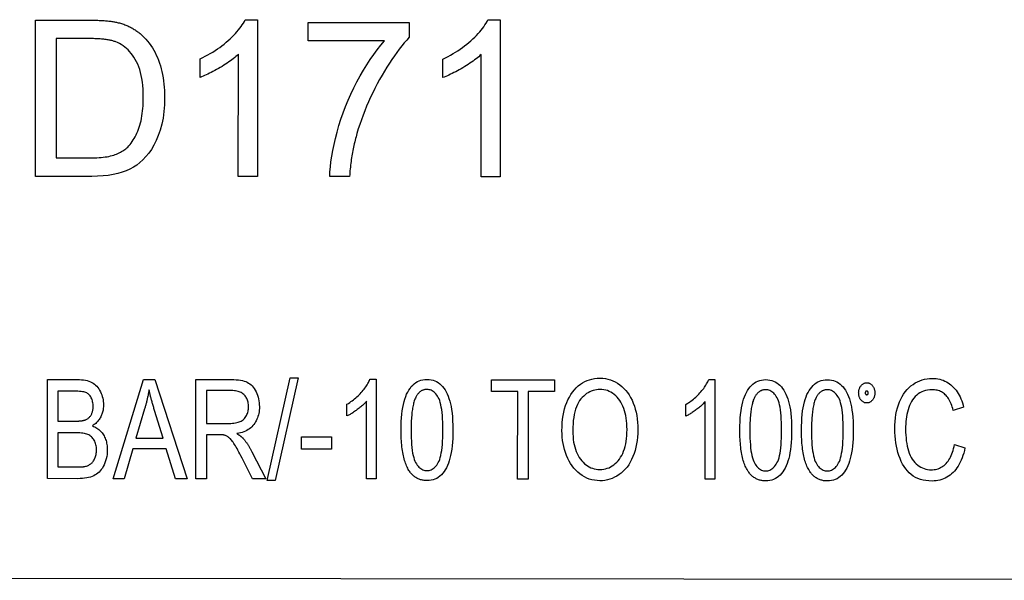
# Model space of a CAD drawing. Header units: millimetres. Extents: x 180 to 491, y 4 to 406.
# Tile 14 of 16: x 306 to 332, y 347 to 362. Entities that reach past the tile are written whole.
import ezdxf

# ---------------------------------------------------------------- set-up
doc = ezdxf.new("R2010")
doc.units = ezdxf.units.MM
doc.layers.add('DETAIL', color=2, linetype='Continuous')

msp = doc.modelspace()

# ---------------------------------------------------------------- linework, layer by layer
at = {"layer": 'DETAIL'}
for p, q in [((306.737, 357.816), (306.741, 361.816)), ((306.741, 361.816), (308.119, 361.815)), ((312.11, 361.827), (312.427, 361.826)), ((312.427, 361.826), (312.423, 357.811)), ((313.719, 361.286), (313.719, 361.758)), ((313.719, 361.758), (316.308, 361.756)), ((316.308, 361.756), (316.307, 361.375)), ((318.323, 361.821), (318.64, 361.821)), ((318.64, 361.821), (318.637, 357.806)), ((307.271, 361.343), (307.268, 358.288)), ((308.112, 361.342), (307.271, 361.343)), ((315.676, 361.284), (313.719, 361.286)), ((310.953, 360.349), (310.953, 360.825)), ((311.932, 357.812), (311.935, 360.94)), ((317.166, 360.344), (317.167, 360.819)), ((318.146, 357.806), (318.148, 360.934)), ((307.268, 358.288), (308.122, 358.287)), ((308.182, 357.815), (306.737, 357.816)), ((312.423, 357.811), (311.932, 357.812)), ((314.78, 357.809), (314.274, 357.81)), ((318.637, 357.806), (318.146, 357.806)), ((312.671, 350.029), (313.262, 352.653)), ((313.463, 352.653), (312.873, 350.029)), ((313.262, 352.653), (313.463, 352.653)), ((307.044, 350.076), (307.046, 352.616)), ((307.046, 352.616), (307.808, 352.615)), ((308.726, 350.075), (309.508, 352.614)), ((309.508, 352.614), (309.799, 352.614)), ((309.799, 352.614), (310.627, 350.073)), ((310.846, 350.073), (310.848, 352.613)), ((310.848, 352.613), (311.748, 352.612)), ((315.303, 352.619), (315.463, 352.619)), ((315.463, 352.619), (315.461, 350.069)), ((318.415, 352.307), (318.416, 352.607)), ((318.416, 352.607), (320.026, 352.605)), ((320.026, 352.605), (320.026, 352.305)), ((323.974, 352.612), (324.135, 352.612)), ((324.135, 352.612), (324.132, 350.062)), ((307.315, 352.316), (307.314, 351.549)), ((307.721, 352.315), (307.315, 352.316)), ((311.117, 352.332), (311.116, 351.492)), ((311.76, 352.331), (311.117, 352.332)), ((319.085, 352.306), (318.415, 352.307)), ((319.083, 350.066), (319.085, 352.306)), ((319.354, 352.306), (319.352, 350.066)), ((320.026, 352.305), (319.354, 352.306)), ((314.715, 351.68), (314.715, 351.982)), ((315.211, 350.069), (315.213, 352.056)), ((323.386, 351.673), (323.387, 351.975)), ((323.883, 350.062), (323.884, 352.048)), ((330.5, 351.902), (330.235, 351.822)), ((309.535, 351.863), (309.311, 351.116)), ((310.005, 351.115), (309.79, 351.82)), ((307.314, 351.549), (307.753, 351.549)), ((311.116, 351.492), (311.693, 351.491)), ((307.314, 351.249), (307.313, 350.376)), ((307.784, 351.249), (307.314, 351.249)), ((311.116, 351.201), (311.115, 350.073)), ((311.428, 351.201), (311.116, 351.201)), ((313.549, 350.833), (313.549, 351.147)), ((313.549, 351.147), (314.316, 351.146)), ((314.316, 351.146), (314.316, 350.833)), ((309.311, 351.116), (310.005, 351.115)), ((330.265, 350.949), (330.534, 350.864)), ((309.234, 350.843), (309.011, 350.074)), ((310.086, 350.842), (309.234, 350.843)), ((310.321, 350.073), (310.086, 350.842)), ((312.283, 350.763), (312.637, 350.071)), ((314.316, 350.833), (313.549, 350.833)), ((307.313, 350.376), (307.82, 350.375)), ((312.298, 350.072), (312.029, 350.6)), ((307.818, 350.075), (307.044, 350.076)), ((309.011, 350.074), (308.726, 350.075)), ((310.627, 350.073), (310.321, 350.073)), ((311.115, 350.073), (310.846, 350.073)), ((312.637, 350.071), (312.298, 350.072)), ((312.873, 350.029), (312.671, 350.029)), ((315.461, 350.069), (315.211, 350.069)), ((319.352, 350.066), (319.083, 350.066)), ((324.132, 350.062), (323.883, 350.062)), ((278.436, 347.548), (368.836, 347.473))]:
    msp.add_line(p, q, dxfattribs=at)
at = {"layer": 'DETAIL', "flags": 128}
for points in [[(308.119, 361.815), (308.157, 361.815), (308.195, 361.814), (308.232, 361.814), (308.268, 361.813), (308.304, 361.812), (308.338, 361.811), (308.372, 361.81), (308.405, 361.808), (308.438, 361.806), (308.469, 361.804), (308.5, 361.802), (308.53, 361.8), (308.56, 361.797), (308.588, 361.795), (308.616, 361.792), (308.643, 361.788), (308.669, 361.785), (308.695, 361.782), (308.72, 361.778), (308.744, 361.774), (308.767, 361.77), (308.789, 361.765), (308.811, 361.761), (308.832, 361.756)], [(308.832, 361.756), (308.861, 361.749), (308.889, 361.742), (308.917, 361.734), (308.944, 361.726), (308.971, 361.717), (308.998, 361.708), (309.024, 361.699), (309.05, 361.689), (309.076, 361.678), (309.101, 361.668), (309.126, 361.656), (309.151, 361.645), (309.175, 361.632), (309.199, 361.62), (309.222, 361.607), (309.245, 361.593), (309.268, 361.579), (309.29, 361.565), (309.312, 361.55), (309.334, 361.535), (309.355, 361.519), (309.376, 361.503), (309.397, 361.486), (309.417, 361.469)], [(310.953, 360.825), (311.021, 360.857), (311.088, 360.891), (311.153, 360.926), (311.216, 360.962), (311.278, 360.999), (311.339, 361.037), (311.398, 361.077), (311.456, 361.117), (311.513, 361.159), (311.568, 361.202), (311.621, 361.247), (311.673, 361.292), (311.723, 361.338), (311.771, 361.383), (311.816, 361.429), (311.859, 361.474), (311.899, 361.519), (311.936, 361.563), (311.971, 361.608), (312.004, 361.652), (312.034, 361.696), (312.062, 361.74), (312.087, 361.783), (312.11, 361.827)], [(317.167, 360.819), (317.235, 360.852), (317.301, 360.886), (317.366, 360.92), (317.43, 360.957), (317.492, 360.994), (317.553, 361.032), (317.612, 361.072), (317.67, 361.112), (317.726, 361.154), (317.781, 361.197), (317.835, 361.241), (317.887, 361.287), (317.937, 361.333), (317.984, 361.378), (318.029, 361.424), (318.072, 361.469), (318.112, 361.514), (318.15, 361.558), (318.185, 361.603), (318.218, 361.647), (318.248, 361.691), (318.275, 361.735), (318.3, 361.778), (318.323, 361.821)], [(309.417, 361.469), (309.469, 361.424), (309.518, 361.376), (309.566, 361.327), (309.611, 361.275), (309.653, 361.222), (309.694, 361.166), (309.732, 361.108), (309.769, 361.048), (309.802, 360.986), (309.834, 360.922), (309.864, 360.856), (309.891, 360.787), (309.916, 360.717), (309.939, 360.645), (309.959, 360.572), (309.978, 360.496), (309.994, 360.42), (310.008, 360.341), (310.02, 360.261), (310.03, 360.179), (310.037, 360.095), (310.043, 360.01), (310.046, 359.923), (310.047, 359.834)], [(308.795, 361.259), (308.777, 361.266), (308.758, 361.272), (308.738, 361.279), (308.717, 361.284), (308.695, 361.29), (308.672, 361.295), (308.649, 361.3), (308.624, 361.305), (308.599, 361.31), (308.573, 361.314), (308.546, 361.318), (308.518, 361.321), (308.489, 361.325), (308.459, 361.328), (308.428, 361.33), (308.397, 361.333), (308.364, 361.335), (308.331, 361.337), (308.297, 361.338), (308.262, 361.34), (308.226, 361.341), (308.189, 361.341), (308.151, 361.342), (308.112, 361.342)], [(309.501, 359.844), (309.5, 359.947), (309.496, 360.045), (309.489, 360.14), (309.479, 360.23), (309.466, 360.317), (309.45, 360.399), (309.432, 360.478), (309.41, 360.552), (309.386, 360.622), (309.359, 360.689), (309.329, 360.751), (309.296, 360.809), (309.261, 360.864), (309.225, 360.915), (309.188, 360.964), (309.149, 361.009), (309.109, 361.051), (309.068, 361.09), (309.026, 361.126), (308.982, 361.159), (308.937, 361.189), (308.891, 361.215), (308.844, 361.239), (308.795, 361.259)], [(314.274, 357.81), (314.279, 357.931), (314.289, 358.058), (314.305, 358.191), (314.325, 358.331), (314.351, 358.476), (314.383, 358.628), (314.419, 358.786), (314.461, 358.95), (314.508, 359.116), (314.559, 359.28), (314.616, 359.444), (314.677, 359.605), (314.743, 359.766), (314.814, 359.924), (314.889, 360.082), (314.97, 360.237), (315.053, 360.389), (315.138, 360.535), (315.224, 360.675), (315.312, 360.809), (315.401, 360.937), (315.491, 361.059), (315.583, 361.174), (315.676, 361.284)], [(316.307, 361.375), (316.244, 361.305), (316.18, 361.232), (316.117, 361.154), (316.054, 361.073), (315.991, 360.989), (315.927, 360.9), (315.864, 360.808), (315.801, 360.713), (315.739, 360.613), (315.676, 360.51), (315.613, 360.404), (315.55, 360.293), (315.489, 360.181), (315.43, 360.068), (315.373, 359.954), (315.319, 359.84), (315.267, 359.726), (315.218, 359.611), (315.17, 359.495), (315.126, 359.379), (315.083, 359.262), (315.043, 359.145), (315.005, 359.028), (314.97, 358.91)], [(311.935, 360.94), (311.905, 360.912), (311.873, 360.884), (311.84, 360.856), (311.805, 360.828), (311.768, 360.8), (311.73, 360.772), (311.691, 360.744), (311.65, 360.716), (311.607, 360.687), (311.563, 360.659), (311.517, 360.631), (311.47, 360.603), (311.422, 360.575), (311.375, 360.549), (311.329, 360.524), (311.284, 360.5), (311.24, 360.477), (311.196, 360.455), (311.154, 360.434), (311.112, 360.415), (311.071, 360.397), (311.031, 360.38), (310.991, 360.364), (310.953, 360.349)], [(318.148, 360.934), (318.118, 360.906), (318.086, 360.879), (318.053, 360.851), (318.018, 360.823), (317.982, 360.795), (317.944, 360.767), (317.904, 360.738), (317.863, 360.71), (317.82, 360.682), (317.776, 360.654), (317.731, 360.626), (317.683, 360.598), (317.636, 360.57), (317.589, 360.544), (317.543, 360.519), (317.498, 360.495), (317.453, 360.472), (317.41, 360.45), (317.367, 360.429), (317.325, 360.41), (317.284, 360.392), (317.244, 360.374), (317.205, 360.359), (317.166, 360.344)], [(310.047, 359.834), (310.042, 359.65), (310.028, 359.474), (310.005, 359.307), (309.972, 359.148), (309.931, 358.999), (309.882, 358.86), (309.829, 358.731), (309.771, 358.613), (309.707, 358.505), (309.638, 358.408), (309.566, 358.32), (309.492, 358.24), (309.415, 358.169), (309.334, 358.106), (309.251, 358.051), (309.16, 358.002), (309.063, 357.959), (308.959, 357.921), (308.847, 357.888), (308.729, 357.862), (308.603, 357.841), (308.47, 357.826), (308.33, 357.817), (308.182, 357.815)], [(309.101, 358.567), (309.132, 358.599), (309.162, 358.633), (309.19, 358.669), (309.218, 358.707), (309.244, 358.747), (309.269, 358.788), (309.293, 358.831), (309.316, 358.876), (309.337, 358.922), (309.358, 358.971), (309.377, 359.021), (309.395, 359.073), (309.412, 359.127), (309.428, 359.182), (309.442, 359.24), (309.454, 359.299), (309.465, 359.361), (309.475, 359.424), (309.483, 359.489), (309.489, 359.556), (309.494, 359.625), (309.498, 359.696), (309.5, 359.769), (309.501, 359.844)], [(314.97, 358.91), (314.958, 358.868), (314.946, 358.825), (314.934, 358.782), (314.923, 358.739), (314.912, 358.696), (314.902, 358.652), (314.892, 358.608), (314.882, 358.564), (314.873, 358.519), (314.864, 358.474), (314.856, 358.429), (314.848, 358.383), (314.84, 358.337), (314.833, 358.291), (314.826, 358.244), (314.819, 358.197), (314.813, 358.15), (314.807, 358.102), (314.802, 358.054), (314.796, 358.006), (314.792, 357.957), (314.788, 357.908), (314.784, 357.859), (314.78, 357.809)], [(308.122, 358.287), (308.187, 358.288), (308.249, 358.289), (308.309, 358.292), (308.367, 358.295), (308.423, 358.3), (308.476, 358.305), (308.526, 358.312), (308.575, 358.319), (308.62, 358.328), (308.664, 358.338), (308.705, 358.348), (308.744, 358.36), (308.781, 358.372), (308.817, 358.386), (308.851, 358.4), (308.884, 358.415), (308.916, 358.431), (308.946, 358.448), (308.975, 358.466), (309.003, 358.484), (309.029, 358.504), (309.054, 358.524), (309.078, 358.545), (309.101, 358.567)], [(320.219, 351.302), (320.221, 351.406), (320.227, 351.506), (320.236, 351.602), (320.249, 351.694), (320.266, 351.782), (320.287, 351.866), (320.312, 351.947), (320.34, 352.024), (320.372, 352.097), (320.408, 352.166), (320.447, 352.231), (320.491, 352.292), (320.537, 352.349), (320.586, 352.401), (320.636, 352.448), (320.689, 352.491), (320.744, 352.528), (320.802, 352.56), (320.861, 352.587), (320.923, 352.609), (320.987, 352.627), (321.053, 352.639), (321.121, 352.646), (321.192, 352.649)], [(321.192, 352.649), (321.261, 352.646), (321.329, 352.638), (321.395, 352.625), (321.459, 352.607), (321.522, 352.583), (321.582, 352.554), (321.642, 352.52), (321.699, 352.48), (321.754, 352.436), (321.805, 352.387), (321.853, 352.335), (321.898, 352.279), (321.94, 352.218), (321.977, 352.153), (322.012, 352.084), (322.043, 352.011), (322.071, 351.935), (322.095, 351.856), (322.115, 351.775), (322.131, 351.691), (322.144, 351.604), (322.153, 351.515), (322.159, 351.424), (322.161, 351.33)], [(328.738, 351.347), (328.74, 351.445), (328.746, 351.54), (328.755, 351.631), (328.769, 351.719), (328.786, 351.804), (328.807, 351.886), (328.831, 351.965), (328.86, 352.04), (328.892, 352.112), (328.927, 352.18), (328.965, 352.242), (329.007, 352.301), (329.052, 352.355), (329.1, 352.404), (329.151, 352.449), (329.206, 352.489), (329.263, 352.525), (329.321, 352.556), (329.38, 352.582), (329.441, 352.604), (329.503, 352.62), (329.567, 352.632), (329.631, 352.639), (329.698, 352.642)], [(329.698, 352.642), (329.748, 352.64), (329.797, 352.636), (329.844, 352.63), (329.891, 352.62), (329.936, 352.608), (329.979, 352.593), (330.021, 352.575), (330.062, 352.555), (330.101, 352.532), (330.139, 352.506), (330.176, 352.478), (330.211, 352.447), (330.245, 352.413), (330.277, 352.378), (330.307, 352.34), (330.336, 352.3), (330.363, 352.258), (330.388, 352.213), (330.411, 352.167), (330.432, 352.118), (330.452, 352.067), (330.47, 352.014), (330.486, 351.959), (330.5, 351.902)], [(307.808, 352.615), (307.865, 352.614), (307.919, 352.61), (307.97, 352.604), (308.018, 352.596), (308.063, 352.585), (308.106, 352.572), (308.145, 352.556), (308.182, 352.538), (308.216, 352.517), (308.249, 352.494), (308.279, 352.468), (308.308, 352.44), (308.334, 352.409), (308.359, 352.375), (308.382, 352.339), (308.403, 352.3), (308.421, 352.26), (308.437, 352.219), (308.451, 352.178), (308.462, 352.136), (308.471, 352.094), (308.477, 352.051), (308.48, 352.008), (308.482, 351.964)], [(311.748, 352.612), (311.814, 352.611), (311.876, 352.608), (311.934, 352.602), (311.988, 352.595), (312.038, 352.585), (312.084, 352.573), (312.125, 352.559), (312.162, 352.543), (312.197, 352.524), (312.229, 352.502), (312.26, 352.477), (312.289, 352.448), (312.317, 352.416), (312.342, 352.381), (312.366, 352.343), (312.388, 352.301), (312.407, 352.257), (312.424, 352.212), (312.439, 352.166), (312.451, 352.119), (312.46, 352.07), (312.466, 352.021), (312.47, 351.97), (312.472, 351.918)], [(314.715, 351.982), (314.75, 352.003), (314.784, 352.025), (314.817, 352.047), (314.849, 352.07), (314.881, 352.093), (314.911, 352.118), (314.941, 352.143), (314.971, 352.169), (314.999, 352.195), (315.027, 352.222), (315.054, 352.251), (315.081, 352.279), (315.106, 352.308), (315.13, 352.337), (315.153, 352.366), (315.175, 352.395), (315.195, 352.423), (315.214, 352.452), (315.232, 352.48), (315.249, 352.508), (315.264, 352.536), (315.278, 352.564), (315.291, 352.591), (315.303, 352.619)], [(316.101, 351.321), (316.102, 351.431), (316.106, 351.536), (316.112, 351.635), (316.12, 351.728), (316.131, 351.816), (316.143, 351.899), (316.159, 351.976), (316.176, 352.047), (316.196, 352.114), (316.218, 352.177), (316.242, 352.235), (316.269, 352.29), (316.298, 352.341), (316.329, 352.388), (316.362, 352.431), (316.397, 352.47), (316.435, 352.505), (316.475, 352.535), (316.517, 352.56), (316.562, 352.581), (316.609, 352.597), (316.659, 352.609), (316.71, 352.615), (316.764, 352.618)], [(316.764, 352.618), (316.817, 352.615), (316.868, 352.608), (316.917, 352.597), (316.964, 352.581), (317.008, 352.56), (317.051, 352.535), (317.091, 352.506), (317.128, 352.472), (317.164, 352.435), (317.196, 352.393), (317.227, 352.347), (317.255, 352.298), (317.281, 352.244), (317.304, 352.187), (317.326, 352.126), (317.346, 352.061), (317.364, 351.993), (317.38, 351.92), (317.394, 351.842), (317.405, 351.755), (317.414, 351.659), (317.42, 351.555), (317.424, 351.442), (317.425, 351.32)], [(323.387, 351.975), (323.421, 351.996), (323.455, 352.017), (323.488, 352.039), (323.52, 352.062), (323.552, 352.086), (323.583, 352.11), (323.613, 352.135), (323.642, 352.161), (323.671, 352.188), (323.698, 352.215), (323.726, 352.243), (323.752, 352.272), (323.777, 352.301), (323.801, 352.33), (323.824, 352.359), (323.846, 352.388), (323.866, 352.416), (323.885, 352.445), (323.903, 352.473), (323.92, 352.501), (323.935, 352.529), (323.949, 352.557), (323.962, 352.584), (323.974, 352.612)], [(324.772, 351.314), (324.774, 351.424), (324.777, 351.528), (324.783, 351.627), (324.791, 351.721), (324.802, 351.809), (324.815, 351.891), (324.83, 351.968), (324.847, 352.04), (324.867, 352.107), (324.889, 352.169), (324.914, 352.228), (324.94, 352.283), (324.969, 352.334), (325, 352.381), (325.033, 352.424), (325.069, 352.463), (325.106, 352.497), (325.146, 352.527), (325.189, 352.553), (325.233, 352.574), (325.28, 352.59), (325.33, 352.601), (325.381, 352.608), (325.435, 352.611)], [(325.435, 352.611), (325.489, 352.608), (325.54, 352.601), (325.588, 352.59), (325.635, 352.574), (325.68, 352.553), (325.722, 352.528), (325.762, 352.499), (325.8, 352.465), (325.835, 352.427), (325.868, 352.386), (325.898, 352.34), (325.926, 352.291), (325.952, 352.237), (325.976, 352.18), (325.997, 352.119), (326.017, 352.054), (326.035, 351.985), (326.052, 351.913), (326.065, 351.835), (326.077, 351.747), (326.085, 351.652), (326.092, 351.547), (326.095, 351.434), (326.097, 351.313)], [(326.35, 351.313), (326.351, 351.423), (326.355, 351.527), (326.361, 351.626), (326.369, 351.72), (326.38, 351.808), (326.393, 351.89), (326.408, 351.967), (326.425, 352.039), (326.445, 352.105), (326.467, 352.168), (326.491, 352.227), (326.518, 352.282), (326.547, 352.333), (326.578, 352.379), (326.611, 352.422), (326.646, 352.461), (326.684, 352.496), (326.724, 352.526), (326.767, 352.552), (326.811, 352.572), (326.858, 352.589), (326.908, 352.6), (326.959, 352.607), (327.013, 352.609)], [(327.013, 352.609), (327.066, 352.607), (327.117, 352.6), (327.166, 352.589), (327.213, 352.572), (327.257, 352.552), (327.3, 352.527), (327.34, 352.497), (327.377, 352.464), (327.413, 352.426), (327.445, 352.385), (327.476, 352.339), (327.504, 352.289), (327.53, 352.236), (327.553, 352.179), (327.575, 352.117), (327.595, 352.053), (327.613, 351.984), (327.629, 351.912), (327.643, 351.833), (327.654, 351.746), (327.663, 351.65), (327.669, 351.546), (327.673, 351.433), (327.674, 351.312)], [(327.813, 352.27), (327.814, 352.288), (327.815, 352.305), (327.817, 352.322), (327.82, 352.339), (327.824, 352.355), (327.829, 352.37), (327.834, 352.385), (327.84, 352.4), (327.848, 352.414), (327.856, 352.428), (327.865, 352.441), (327.875, 352.454), (327.885, 352.466), (327.896, 352.477), (327.907, 352.487), (327.918, 352.496), (327.93, 352.504), (327.942, 352.511), (327.954, 352.517), (327.967, 352.522), (327.98, 352.525), (327.994, 352.528), (328.008, 352.53), (328.022, 352.53)], [(328.022, 352.53), (328.036, 352.53), (328.05, 352.528), (328.063, 352.525), (328.076, 352.522), (328.089, 352.517), (328.101, 352.511), (328.113, 352.504), (328.125, 352.496), (328.136, 352.487), (328.147, 352.477), (328.157, 352.466), (328.168, 352.454), (328.177, 352.441), (328.186, 352.428), (328.194, 352.414), (328.201, 352.4), (328.207, 352.385), (328.213, 352.37), (328.217, 352.354), (328.221, 352.338), (328.224, 352.322), (328.226, 352.305), (328.227, 352.288), (328.227, 352.27)], [(308.216, 351.926), (308.216, 351.957), (308.213, 351.987), (308.21, 352.016), (308.204, 352.044), (308.198, 352.071), (308.189, 352.098), (308.179, 352.123), (308.168, 352.148), (308.155, 352.171), (308.141, 352.192), (308.126, 352.211), (308.109, 352.228), (308.091, 352.244), (308.072, 352.258), (308.052, 352.269), (308.03, 352.279), (308.005, 352.288), (307.977, 352.295), (307.944, 352.301), (307.908, 352.306), (307.867, 352.31), (307.822, 352.313), (307.774, 352.315), (307.721, 352.315)], [(309.647, 352.347), (309.644, 352.326), (309.64, 352.306), (309.637, 352.286), (309.633, 352.266), (309.629, 352.245), (309.625, 352.225), (309.621, 352.205), (309.617, 352.185), (309.612, 352.164), (309.608, 352.144), (309.603, 352.124), (309.599, 352.104), (309.594, 352.084), (309.589, 352.064), (309.584, 352.043), (309.579, 352.023), (309.574, 352.003), (309.569, 351.983), (309.563, 351.963), (309.558, 351.943), (309.552, 351.923), (309.546, 351.903), (309.541, 351.883), (309.535, 351.863)], [(309.79, 351.82), (309.782, 351.847), (309.774, 351.873), (309.767, 351.899), (309.759, 351.924), (309.752, 351.949), (309.745, 351.973), (309.738, 351.998), (309.731, 352.021), (309.725, 352.045), (309.718, 352.068), (309.712, 352.09), (309.706, 352.112), (309.7, 352.134), (309.695, 352.156), (309.689, 352.176), (309.684, 352.197), (309.679, 352.217), (309.674, 352.237), (309.669, 352.256), (309.664, 352.275), (309.66, 352.294), (309.655, 352.312), (309.651, 352.329), (309.647, 352.347)], [(312.195, 351.919), (312.194, 351.948), (312.192, 351.977), (312.188, 352.005), (312.183, 352.032), (312.177, 352.058), (312.169, 352.083), (312.159, 352.107), (312.148, 352.13), (312.136, 352.153), (312.122, 352.174), (312.107, 352.195), (312.09, 352.215), (312.072, 352.234), (312.052, 352.251), (312.031, 352.266), (312.007, 352.28), (311.982, 352.292), (311.956, 352.302), (311.927, 352.311), (311.897, 352.318), (311.865, 352.324), (311.832, 352.328), (311.796, 352.331), (311.76, 352.331)], [(316.485, 352.178), (316.475, 352.158), (316.465, 352.137), (316.455, 352.114), (316.446, 352.09), (316.437, 352.065), (316.429, 352.038), (316.421, 352.01), (316.414, 351.98), (316.407, 351.949), (316.401, 351.917), (316.395, 351.883), (316.389, 351.848), (316.384, 351.812), (316.379, 351.774), (316.375, 351.735), (316.371, 351.694), (316.368, 351.652), (316.365, 351.609), (316.362, 351.564), (316.36, 351.518), (316.359, 351.471), (316.358, 351.422), (316.357, 351.372), (316.357, 351.321)], [(316.762, 352.36), (316.748, 352.36), (316.734, 352.359), (316.72, 352.357), (316.707, 352.355), (316.693, 352.352), (316.68, 352.349), (316.667, 352.345), (316.655, 352.34), (316.642, 352.335), (316.63, 352.329), (316.618, 352.322), (316.607, 352.315), (316.595, 352.307), (316.584, 352.298), (316.573, 352.289), (316.562, 352.279), (316.552, 352.269), (316.542, 352.258), (316.532, 352.246), (316.522, 352.234), (316.512, 352.221), (316.503, 352.208), (316.494, 352.193), (316.485, 352.178)], [(317.17, 351.32), (317.169, 351.422), (317.167, 351.518), (317.163, 351.608), (317.157, 351.692), (317.15, 351.77), (317.141, 351.842), (317.13, 351.909), (317.118, 351.969), (317.104, 352.024), (317.089, 352.073), (317.072, 352.116), (317.053, 352.154), (317.033, 352.187), (317.013, 352.217), (316.991, 352.244), (316.969, 352.268), (316.946, 352.29), (316.922, 352.309), (316.897, 352.324), (316.872, 352.337), (316.846, 352.347), (316.819, 352.354), (316.791, 352.359), (316.762, 352.36)], [(321.194, 352.36), (321.147, 352.359), (321.101, 352.354), (321.056, 352.345), (321.013, 352.333), (320.97, 352.318), (320.929, 352.299), (320.888, 352.277), (320.849, 352.252), (320.811, 352.223), (320.774, 352.191), (320.738, 352.155), (320.703, 352.116), (320.67, 352.073), (320.64, 352.025), (320.612, 351.973), (320.588, 351.916), (320.566, 351.855), (320.548, 351.789), (320.532, 351.719), (320.519, 351.644), (320.509, 351.564), (320.502, 351.48), (320.497, 351.391), (320.496, 351.298)], [(321.884, 351.334), (321.883, 351.41), (321.879, 351.484), (321.872, 351.555), (321.863, 351.624), (321.851, 351.69), (321.837, 351.754), (321.82, 351.816), (321.8, 351.875), (321.778, 351.931), (321.753, 351.984), (321.726, 352.034), (321.697, 352.08), (321.665, 352.123), (321.631, 352.163), (321.594, 352.2), (321.555, 352.233), (321.515, 352.263), (321.473, 352.289), (321.429, 352.311), (321.385, 352.329), (321.339, 352.342), (321.292, 352.352), (321.243, 352.358), (321.194, 352.36)], [(325.156, 352.171), (325.146, 352.151), (325.136, 352.13), (325.126, 352.107), (325.117, 352.083), (325.109, 352.057), (325.1, 352.031), (325.093, 352.002), (325.085, 351.973), (325.078, 351.942), (325.072, 351.91), (325.066, 351.876), (325.06, 351.841), (325.055, 351.804), (325.05, 351.767), (325.046, 351.727), (325.042, 351.687), (325.039, 351.645), (325.036, 351.602), (325.034, 351.557), (325.032, 351.511), (325.03, 351.464), (325.029, 351.415), (325.028, 351.365), (325.028, 351.314)], [(325.433, 352.353), (325.419, 352.353), (325.405, 352.352), (325.391, 352.35), (325.378, 352.348), (325.364, 352.345), (325.351, 352.342), (325.339, 352.338), (325.326, 352.333), (325.314, 352.328), (325.301, 352.322), (325.29, 352.315), (325.278, 352.308), (325.267, 352.3), (325.255, 352.291), (325.244, 352.282), (325.234, 352.272), (325.223, 352.262), (325.213, 352.251), (325.203, 352.239), (325.193, 352.227), (325.184, 352.214), (325.174, 352.2), (325.165, 352.186), (325.156, 352.171)], [(325.841, 351.313), (325.84, 351.415), (325.838, 351.51), (325.834, 351.6), (325.828, 351.684), (325.821, 351.763), (325.812, 351.835), (325.802, 351.902), (325.789, 351.962), (325.776, 352.017), (325.76, 352.066), (325.743, 352.109), (325.725, 352.147), (325.705, 352.18), (325.684, 352.21), (325.662, 352.237), (325.64, 352.261), (325.617, 352.283), (325.593, 352.301), (325.569, 352.317), (325.543, 352.33), (325.517, 352.34), (325.49, 352.347), (325.462, 352.352), (325.433, 352.353)], [(326.734, 352.17), (326.724, 352.15), (326.714, 352.129), (326.704, 352.106), (326.695, 352.082), (326.686, 352.056), (326.678, 352.029), (326.67, 352.001), (326.663, 351.971), (326.656, 351.941), (326.65, 351.908), (326.644, 351.875), (326.638, 351.839), (326.633, 351.803), (326.628, 351.765), (326.624, 351.726), (326.62, 351.686), (326.617, 351.644), (326.614, 351.601), (326.611, 351.556), (326.609, 351.51), (326.608, 351.463), (326.607, 351.414), (326.606, 351.364), (326.606, 351.312)], [(327.011, 352.352), (326.997, 352.351), (326.983, 352.35), (326.969, 352.349), (326.956, 352.347), (326.942, 352.344), (326.929, 352.34), (326.916, 352.336), (326.904, 352.332), (326.891, 352.326), (326.879, 352.32), (326.867, 352.314), (326.856, 352.306), (326.844, 352.298), (326.833, 352.29), (326.822, 352.281), (326.811, 352.271), (326.801, 352.261), (326.791, 352.25), (326.781, 352.238), (326.771, 352.226), (326.761, 352.213), (326.752, 352.199), (326.743, 352.185), (326.734, 352.17)], [(327.419, 351.312), (327.418, 351.413), (327.416, 351.509), (327.412, 351.599), (327.406, 351.683), (327.399, 351.761), (327.39, 351.834), (327.379, 351.9), (327.367, 351.961), (327.353, 352.016), (327.338, 352.065), (327.321, 352.108), (327.302, 352.145), (327.282, 352.178), (327.262, 352.208), (327.24, 352.236), (327.218, 352.26), (327.195, 352.281), (327.171, 352.3), (327.146, 352.316), (327.121, 352.329), (327.095, 352.339), (327.068, 352.346), (327.04, 352.35), (327.011, 352.352)], [(328.021, 352.013), (328.007, 352.013), (327.993, 352.015), (327.98, 352.018), (327.967, 352.021), (327.954, 352.026), (327.942, 352.032), (327.93, 352.039), (327.918, 352.047), (327.906, 352.056), (327.895, 352.066), (327.885, 352.077), (327.874, 352.089), (327.864, 352.102), (327.856, 352.115), (327.847, 352.129), (327.84, 352.143), (327.834, 352.157), (327.828, 352.172), (327.824, 352.188), (327.82, 352.203), (327.817, 352.219), (327.815, 352.236), (327.814, 352.253), (327.813, 352.27)], [(328.022, 352.317), (328.018, 352.317), (328.015, 352.316), (328.012, 352.316), (328.01, 352.315), (328.007, 352.315), (328.004, 352.314), (328.002, 352.313), (328, 352.312), (327.998, 352.31), (327.996, 352.309), (327.994, 352.307), (327.992, 352.305), (327.991, 352.303), (327.989, 352.301), (327.988, 352.299), (327.987, 352.296), (327.986, 352.293), (327.985, 352.291), (327.984, 352.288), (327.983, 352.284), (327.983, 352.281), (327.983, 352.278), (327.982, 352.274), (327.982, 352.27)], [(327.982, 352.27), (327.982, 352.267), (327.983, 352.263), (327.983, 352.26), (327.983, 352.257), (327.984, 352.254), (327.985, 352.251), (327.986, 352.248), (327.987, 352.246), (327.988, 352.243), (327.989, 352.241), (327.99, 352.239), (327.992, 352.237), (327.994, 352.235), (327.996, 352.234), (327.998, 352.232), (328, 352.231), (328.002, 352.23), (328.004, 352.229), (328.007, 352.228), (328.009, 352.227), (328.012, 352.227), (328.015, 352.226), (328.018, 352.226), (328.021, 352.226)], [(328.021, 352.226), (328.024, 352.226), (328.027, 352.226), (328.03, 352.227), (328.033, 352.227), (328.035, 352.228), (328.038, 352.229), (328.04, 352.23), (328.042, 352.231), (328.044, 352.232), (328.046, 352.234), (328.047, 352.235), (328.049, 352.237), (328.051, 352.239), (328.052, 352.241), (328.053, 352.243), (328.054, 352.246), (328.055, 352.248), (328.056, 352.251), (328.057, 352.254), (328.057, 352.257), (328.058, 352.26), (328.058, 352.263), (328.058, 352.267), (328.058, 352.27)], [(328.227, 352.27), (328.227, 352.253), (328.226, 352.236), (328.224, 352.219), (328.221, 352.203), (328.217, 352.187), (328.212, 352.172), (328.207, 352.157), (328.201, 352.143), (328.194, 352.128), (328.186, 352.115), (328.177, 352.101), (328.167, 352.089), (328.157, 352.076), (328.146, 352.065), (328.136, 352.055), (328.124, 352.046), (328.113, 352.039), (328.101, 352.032), (328.088, 352.026), (328.076, 352.021), (328.063, 352.017), (328.049, 352.015), (328.035, 352.013), (328.021, 352.013)], [(328.058, 352.27), (328.058, 352.274), (328.058, 352.278), (328.058, 352.281), (328.057, 352.284), (328.057, 352.288), (328.056, 352.291), (328.055, 352.293), (328.054, 352.296), (328.053, 352.299), (328.052, 352.301), (328.051, 352.303), (328.049, 352.305), (328.048, 352.307), (328.046, 352.309), (328.044, 352.31), (328.042, 352.312), (328.04, 352.313), (328.038, 352.314), (328.035, 352.315), (328.033, 352.315), (328.03, 352.316), (328.027, 352.316), (328.025, 352.317), (328.022, 352.317)], [(329.692, 352.353), (329.634, 352.351), (329.579, 352.345), (329.527, 352.334), (329.477, 352.318), (329.429, 352.299), (329.384, 352.275), (329.341, 352.246), (329.3, 352.213), (329.263, 352.177), (329.228, 352.137), (329.196, 352.095), (329.167, 352.049), (329.14, 352.001), (329.117, 351.949), (329.097, 351.895), (329.079, 351.837), (329.064, 351.778), (329.051, 351.718), (329.04, 351.658), (329.031, 351.597), (329.024, 351.536), (329.019, 351.474), (329.016, 351.412), (329.015, 351.349)], [(330.235, 351.822), (330.223, 351.868), (330.21, 351.911), (330.196, 351.952), (330.181, 351.99), (330.165, 352.027), (330.148, 352.062), (330.131, 352.094), (330.112, 352.125), (330.093, 352.153), (330.073, 352.18), (330.052, 352.204), (330.03, 352.226), (330.008, 352.247), (329.984, 352.265), (329.959, 352.282), (329.933, 352.297), (329.907, 352.31), (329.879, 352.322), (329.85, 352.331), (329.82, 352.339), (329.79, 352.345), (329.758, 352.35), (329.725, 352.352), (329.692, 352.353)], [(308.009, 351.578), (308.026, 351.584), (308.042, 351.592), (308.057, 351.6), (308.072, 351.609), (308.086, 351.618), (308.099, 351.629), (308.112, 351.639), (308.123, 351.651), (308.135, 351.663), (308.145, 351.676), (308.155, 351.69), (308.164, 351.704), (308.172, 351.719), (308.18, 351.735), (308.187, 351.751), (308.193, 351.768), (308.198, 351.786), (308.203, 351.804), (308.207, 351.822), (308.21, 351.842), (308.213, 351.862), (308.215, 351.883), (308.216, 351.904), (308.216, 351.926)], [(308.482, 351.964), (308.481, 351.937), (308.48, 351.911), (308.477, 351.884), (308.474, 351.858), (308.469, 351.832), (308.464, 351.807), (308.457, 351.781), (308.45, 351.756), (308.442, 351.731), (308.432, 351.707), (308.422, 351.683), (308.411, 351.659), (308.398, 351.635), (308.385, 351.612), (308.371, 351.59), (308.355, 351.569), (308.339, 351.549), (308.322, 351.529), (308.303, 351.51), (308.284, 351.492), (308.264, 351.474), (308.242, 351.458), (308.22, 351.442), (308.197, 351.426)], [(311.693, 351.491), (311.738, 351.492), (311.781, 351.494), (311.821, 351.498), (311.858, 351.503), (311.893, 351.51), (311.926, 351.518), (311.955, 351.527), (311.982, 351.538), (312.008, 351.551), (312.031, 351.566), (312.053, 351.582), (312.074, 351.6), (312.093, 351.62), (312.11, 351.642), (312.126, 351.666), (312.14, 351.691), (312.153, 351.718), (312.164, 351.745), (312.173, 351.773), (312.181, 351.801), (312.187, 351.83), (312.191, 351.859), (312.194, 351.888), (312.195, 351.919)], [(312.472, 351.918), (312.471, 351.874), (312.468, 351.831), (312.463, 351.788), (312.456, 351.747), (312.447, 351.708), (312.436, 351.669), (312.424, 351.632), (312.409, 351.595), (312.392, 351.56), (312.374, 351.527), (312.353, 351.494), (312.331, 351.463), (312.306, 351.433), (312.28, 351.405), (312.251, 351.379), (312.22, 351.354), (312.187, 351.332), (312.152, 351.312), (312.115, 351.293), (312.076, 351.276), (312.035, 351.261), (311.991, 351.248), (311.946, 351.237), (311.898, 351.228)], [(315.213, 352.056), (315.198, 352.038), (315.182, 352.02), (315.165, 352.002), (315.147, 351.985), (315.129, 351.967), (315.11, 351.949), (315.09, 351.931), (315.069, 351.913), (315.047, 351.895), (315.025, 351.878), (315.002, 351.86), (314.978, 351.842), (314.954, 351.824), (314.93, 351.808), (314.906, 351.792), (314.884, 351.776), (314.861, 351.762), (314.839, 351.748), (314.817, 351.735), (314.796, 351.722), (314.775, 351.711), (314.755, 351.7), (314.735, 351.69), (314.715, 351.68)], [(323.884, 352.048), (323.869, 352.031), (323.853, 352.013), (323.836, 351.995), (323.819, 351.977), (323.8, 351.96), (323.781, 351.942), (323.761, 351.924), (323.74, 351.906), (323.718, 351.888), (323.696, 351.87), (323.673, 351.853), (323.649, 351.835), (323.625, 351.817), (323.601, 351.8), (323.578, 351.784), (323.555, 351.769), (323.532, 351.754), (323.51, 351.741), (323.489, 351.728), (323.467, 351.715), (323.446, 351.704), (323.426, 351.693), (323.406, 351.683), (323.386, 351.673)], [(307.753, 351.549), (307.768, 351.549), (307.782, 351.549), (307.796, 351.549), (307.81, 351.549), (307.823, 351.55), (307.836, 351.55), (307.849, 351.551), (307.861, 351.552), (307.873, 351.553), (307.884, 351.554), (307.895, 351.555), (307.906, 351.556), (307.917, 351.557), (307.927, 351.558), (307.937, 351.56), (307.946, 351.561), (307.955, 351.563), (307.964, 351.565), (307.972, 351.567), (307.98, 351.569), (307.988, 351.571), (307.995, 351.573), (308.002, 351.575), (308.009, 351.578)], [(308.197, 351.426), (308.227, 351.414), (308.256, 351.401), (308.283, 351.387), (308.31, 351.371), (308.335, 351.353), (308.359, 351.335), (308.382, 351.315), (308.404, 351.294), (308.425, 351.271), (308.444, 351.247), (308.463, 351.222), (308.48, 351.196), (308.496, 351.168), (308.51, 351.14), (308.524, 351.111), (308.535, 351.081), (308.546, 351.05), (308.555, 351.018), (308.562, 350.986), (308.568, 350.952), (308.573, 350.918), (308.577, 350.883), (308.579, 350.847), (308.579, 350.81)], [(308.303, 350.813), (308.302, 350.847), (308.299, 350.881), (308.294, 350.913), (308.288, 350.945), (308.28, 350.975), (308.269, 351.004), (308.258, 351.032), (308.244, 351.059), (308.228, 351.084), (308.211, 351.107), (308.193, 351.128), (308.174, 351.148), (308.153, 351.165), (308.13, 351.181), (308.106, 351.194), (308.081, 351.206), (308.054, 351.216), (308.024, 351.224), (307.991, 351.232), (307.955, 351.238), (307.917, 351.243), (307.875, 351.246), (307.831, 351.248), (307.784, 351.249)], [(311.577, 351.189), (311.573, 351.19), (311.569, 351.191), (311.565, 351.192), (311.56, 351.193), (311.555, 351.194), (311.551, 351.194), (311.546, 351.195), (311.54, 351.196), (311.535, 351.196), (311.529, 351.197), (311.523, 351.198), (311.517, 351.198), (311.511, 351.199), (311.504, 351.199), (311.498, 351.199), (311.491, 351.2), (311.483, 351.2), (311.476, 351.2), (311.468, 351.201), (311.461, 351.201), (311.453, 351.201), (311.445, 351.201), (311.436, 351.201), (311.428, 351.201)], [(312.029, 350.6), (312.001, 350.656), (311.974, 350.708), (311.948, 350.757), (311.923, 350.802), (311.9, 350.844), (311.877, 350.883), (311.857, 350.918), (311.837, 350.95), (311.818, 350.979), (311.8, 351.006), (311.782, 351.031), (311.765, 351.053), (311.748, 351.073), (311.731, 351.091), (311.716, 351.107), (311.7, 351.121), (311.685, 351.132), (311.67, 351.143), (311.655, 351.153), (311.639, 351.162), (311.624, 351.171), (311.608, 351.178), (311.593, 351.184), (311.577, 351.189)], [(311.898, 351.228), (311.907, 351.222), (311.916, 351.217), (311.924, 351.212), (311.933, 351.207), (311.941, 351.201), (311.949, 351.196), (311.957, 351.191), (311.964, 351.185), (311.972, 351.18), (311.979, 351.175), (311.986, 351.17), (311.993, 351.164), (311.999, 351.159), (312.006, 351.154), (312.012, 351.149), (312.018, 351.143), (312.024, 351.138), (312.03, 351.133), (312.036, 351.128), (312.041, 351.123), (312.046, 351.117), (312.051, 351.112), (312.056, 351.107), (312.061, 351.102)], [(316.302, 350.287), (316.285, 350.314), (316.269, 350.343), (316.254, 350.373), (316.24, 350.405), (316.227, 350.437), (316.214, 350.472), (316.201, 350.507), (316.19, 350.544), (316.179, 350.582), (316.169, 350.622), (316.16, 350.663), (316.151, 350.705), (316.143, 350.749), (316.136, 350.794), (316.129, 350.841), (316.123, 350.889), (316.118, 350.938), (316.113, 350.989), (316.11, 351.041), (316.106, 351.094), (316.104, 351.149), (316.102, 351.205), (316.101, 351.262), (316.101, 351.321)], [(316.357, 351.321), (316.357, 351.219), (316.36, 351.124), (316.364, 351.034), (316.369, 350.95), (316.377, 350.871), (316.385, 350.799), (316.396, 350.732), (316.408, 350.672), (316.422, 350.617), (316.437, 350.568), (316.454, 350.525), (316.473, 350.487), (316.493, 350.454), (316.514, 350.424), (316.535, 350.397), (316.557, 350.373), (316.58, 350.351), (316.604, 350.333), (316.628, 350.317), (316.654, 350.304), (316.68, 350.294), (316.706, 350.287), (316.734, 350.282), (316.762, 350.281)], [(316.762, 350.281), (316.791, 350.282), (316.818, 350.287), (316.845, 350.294), (316.871, 350.304), (316.896, 350.317), (316.921, 350.333), (316.945, 350.351), (316.968, 350.373), (316.99, 350.397), (317.011, 350.425), (317.032, 350.455), (317.052, 350.488), (317.071, 350.525), (317.088, 350.569), (317.103, 350.618), (317.117, 350.672), (317.129, 350.733), (317.14, 350.799), (317.149, 350.872), (317.156, 350.95), (317.162, 351.034), (317.166, 351.123), (317.169, 351.219), (317.17, 351.32)], [(317.425, 351.32), (317.424, 351.211), (317.421, 351.107), (317.415, 351.009), (317.407, 350.916), (317.396, 350.828), (317.383, 350.746), (317.368, 350.669), (317.351, 350.598), (317.332, 350.531), (317.31, 350.468), (317.286, 350.41), (317.259, 350.355), (317.231, 350.304), (317.2, 350.257), (317.166, 350.213), (317.131, 350.174), (317.093, 350.139), (317.053, 350.109), (317.011, 350.083), (316.966, 350.063), (316.918, 350.046), (316.869, 350.035), (316.817, 350.028), (316.762, 350.025)], [(321.19, 350.022), (321.119, 350.025), (321.049, 350.033), (320.982, 350.046), (320.917, 350.065), (320.854, 350.09), (320.792, 350.12), (320.733, 350.155), (320.676, 350.195), (320.621, 350.241), (320.57, 350.29), (320.522, 350.343), (320.478, 350.4), (320.437, 350.461), (320.399, 350.526), (320.365, 350.595), (320.335, 350.668), (320.307, 350.743), (320.284, 350.82), (320.264, 350.898), (320.248, 350.976), (320.235, 351.056), (320.226, 351.137), (320.221, 351.219), (320.219, 351.302)], [(320.496, 351.298), (320.497, 351.223), (320.501, 351.151), (320.508, 351.081), (320.517, 351.014), (320.53, 350.95), (320.545, 350.888), (320.563, 350.829), (320.583, 350.773), (320.606, 350.719), (320.632, 350.668), (320.661, 350.62), (320.693, 350.575), (320.726, 350.533), (320.761, 350.494), (320.798, 350.459), (320.835, 350.428), (320.874, 350.4), (320.915, 350.377), (320.957, 350.356), (321, 350.34), (321.045, 350.327), (321.091, 350.318), (321.139, 350.312), (321.188, 350.31)], [(321.188, 350.31), (321.238, 350.312), (321.286, 350.318), (321.333, 350.327), (321.379, 350.34), (321.423, 350.356), (321.465, 350.377), (321.506, 350.401), (321.545, 350.428), (321.583, 350.46), (321.619, 350.495), (321.654, 350.534), (321.688, 350.576), (321.719, 350.622), (321.748, 350.671), (321.773, 350.723), (321.796, 350.778), (321.817, 350.837), (321.835, 350.898), (321.85, 350.963), (321.862, 351.031), (321.871, 351.102), (321.878, 351.176), (321.882, 351.253), (321.884, 351.334)], [(322.161, 351.33), (322.159, 351.235), (322.153, 351.142), (322.143, 351.052), (322.129, 350.965), (322.112, 350.88), (322.09, 350.797), (322.065, 350.717), (322.035, 350.64), (322.002, 350.566), (321.966, 350.496), (321.927, 350.432), (321.884, 350.372), (321.838, 350.316), (321.789, 350.266), (321.737, 350.22), (321.682, 350.178), (321.624, 350.141), (321.565, 350.11), (321.505, 350.083), (321.444, 350.061), (321.382, 350.044), (321.319, 350.031), (321.255, 350.024), (321.19, 350.022)], [(324.973, 350.28), (324.956, 350.307), (324.941, 350.336), (324.926, 350.366), (324.911, 350.397), (324.898, 350.43), (324.885, 350.464), (324.873, 350.5), (324.861, 350.537), (324.85, 350.575), (324.84, 350.615), (324.831, 350.656), (324.822, 350.698), (324.814, 350.742), (324.807, 350.787), (324.8, 350.834), (324.794, 350.882), (324.789, 350.931), (324.785, 350.981), (324.781, 351.033), (324.778, 351.087), (324.775, 351.142), (324.774, 351.198), (324.773, 351.255), (324.772, 351.314)], [(325.028, 351.314), (325.029, 351.212), (325.031, 351.116), (325.035, 351.026), (325.041, 350.942), (325.048, 350.864), (325.057, 350.792), (325.067, 350.725), (325.079, 350.665), (325.093, 350.61), (325.109, 350.561), (325.126, 350.518), (325.144, 350.48), (325.164, 350.447), (325.185, 350.417), (325.206, 350.39), (325.228, 350.366), (325.251, 350.344), (325.275, 350.325), (325.3, 350.31), (325.325, 350.297), (325.351, 350.287), (325.378, 350.28), (325.405, 350.275), (325.434, 350.274)], [(326.097, 351.313), (326.095, 351.204), (326.092, 351.1), (326.086, 351.002), (326.078, 350.909), (326.067, 350.821), (326.055, 350.739), (326.04, 350.662), (326.022, 350.591), (326.003, 350.524), (325.981, 350.461), (325.957, 350.402), (325.93, 350.347), (325.902, 350.296), (325.871, 350.249), (325.838, 350.206), (325.802, 350.167), (325.765, 350.132), (325.724, 350.102), (325.682, 350.076), (325.637, 350.055), (325.59, 350.039), (325.54, 350.027), (325.488, 350.021), (325.433, 350.018)], [(325.434, 350.274), (325.462, 350.275), (325.489, 350.279), (325.516, 350.287), (325.542, 350.297), (325.568, 350.31), (325.592, 350.325), (325.616, 350.344), (325.639, 350.366), (325.661, 350.39), (325.683, 350.417), (325.703, 350.448), (325.723, 350.481), (325.742, 350.518), (325.759, 350.561), (325.775, 350.61), (325.788, 350.665), (325.801, 350.726), (325.811, 350.792), (325.82, 350.865), (325.828, 350.943), (325.833, 351.027), (325.838, 351.116), (325.84, 351.212), (325.841, 351.313)], [(326.551, 350.279), (326.534, 350.306), (326.519, 350.335), (326.504, 350.365), (326.489, 350.396), (326.476, 350.429), (326.463, 350.463), (326.45, 350.499), (326.439, 350.536), (326.428, 350.574), (326.418, 350.614), (326.409, 350.655), (326.4, 350.697), (326.392, 350.741), (326.385, 350.786), (326.378, 350.832), (326.372, 350.88), (326.367, 350.93), (326.362, 350.98), (326.359, 351.032), (326.356, 351.085), (326.353, 351.14), (326.351, 351.196), (326.35, 351.254), (326.35, 351.313)], [(326.606, 351.312), (326.606, 351.211), (326.609, 351.115), (326.613, 351.025), (326.618, 350.941), (326.626, 350.863), (326.635, 350.79), (326.645, 350.724), (326.657, 350.663), (326.671, 350.608), (326.686, 350.559), (326.703, 350.516), (326.722, 350.479), (326.742, 350.446), (326.763, 350.416), (326.784, 350.389), (326.806, 350.364), (326.829, 350.343), (326.853, 350.324), (326.877, 350.308), (326.903, 350.295), (326.929, 350.285), (326.955, 350.278), (326.983, 350.274), (327.011, 350.272)], [(327.011, 350.272), (327.04, 350.274), (327.067, 350.278), (327.094, 350.285), (327.12, 350.295), (327.145, 350.308), (327.17, 350.324), (327.194, 350.343), (327.217, 350.364), (327.239, 350.389), (327.26, 350.416), (327.281, 350.446), (327.301, 350.479), (327.32, 350.517), (327.337, 350.56), (327.352, 350.609), (327.366, 350.664), (327.378, 350.725), (327.389, 350.791), (327.398, 350.863), (327.405, 350.941), (327.411, 351.025), (327.415, 351.115), (327.418, 351.21), (327.419, 351.312)], [(327.674, 351.312), (327.673, 351.202), (327.67, 351.099), (327.664, 351), (327.656, 350.907), (327.645, 350.82), (327.632, 350.738), (327.617, 350.661), (327.6, 350.589), (327.581, 350.523), (327.559, 350.46), (327.535, 350.401), (327.508, 350.346), (327.48, 350.295), (327.449, 350.248), (327.416, 350.205), (327.38, 350.166), (327.342, 350.131), (327.302, 350.101), (327.26, 350.075), (327.215, 350.054), (327.167, 350.038), (327.118, 350.026), (327.066, 350.019), (327.011, 350.017)], [(329.692, 350.015), (329.612, 350.017), (329.536, 350.025), (329.463, 350.038), (329.395, 350.057), (329.33, 350.08), (329.269, 350.109), (329.212, 350.143), (329.158, 350.183), (329.108, 350.227), (329.061, 350.276), (329.018, 350.329), (328.977, 350.388), (328.939, 350.45), (328.905, 350.518), (328.873, 350.59), (328.845, 350.667), (328.82, 350.747), (328.798, 350.828), (328.78, 350.911), (328.765, 350.995), (328.753, 351.081), (328.745, 351.168), (328.74, 351.257), (328.738, 351.347)], [(329.015, 351.349), (329.016, 351.27), (329.02, 351.193), (329.026, 351.118), (329.034, 351.046), (329.044, 350.977), (329.057, 350.91), (329.072, 350.846), (329.09, 350.784), (329.11, 350.725), (329.133, 350.67), (329.158, 350.62), (329.186, 350.572), (329.217, 350.529), (329.25, 350.49), (329.286, 350.454), (329.325, 350.423), (329.365, 350.395), (329.406, 350.37), (329.448, 350.35), (329.491, 350.333), (329.535, 350.32), (329.579, 350.311), (329.624, 350.305), (329.671, 350.303)], [(312.061, 351.102), (312.07, 351.09), (312.08, 351.079), (312.09, 351.067), (312.099, 351.055), (312.109, 351.042), (312.119, 351.03), (312.128, 351.017), (312.138, 351.004), (312.147, 350.991), (312.156, 350.977), (312.166, 350.963), (312.175, 350.949), (312.184, 350.935), (312.194, 350.921), (312.203, 350.906), (312.212, 350.891), (312.221, 350.876), (312.23, 350.86), (312.239, 350.845), (312.248, 350.829), (312.257, 350.813), (312.265, 350.796), (312.274, 350.78), (312.283, 350.763)], [(329.671, 350.303), (329.708, 350.304), (329.744, 350.308), (329.779, 350.313), (329.814, 350.321), (329.847, 350.331), (329.879, 350.344), (329.911, 350.358), (329.941, 350.375), (329.971, 350.394), (329.999, 350.416), (330.027, 350.44), (330.053, 350.466), (330.078, 350.494), (330.102, 350.524), (330.125, 350.557), (330.146, 350.591), (330.166, 350.628), (330.184, 350.668), (330.201, 350.709), (330.217, 350.753), (330.231, 350.799), (330.244, 350.847), (330.255, 350.897), (330.265, 350.949)], [(308.579, 350.81), (308.578, 350.752), (308.573, 350.695), (308.564, 350.639), (308.553, 350.584), (308.537, 350.531), (308.519, 350.479), (308.498, 350.43), (308.476, 350.385), (308.452, 350.344), (308.426, 350.307), (308.399, 350.273), (308.37, 350.243), (308.339, 350.217), (308.305, 350.192), (308.27, 350.17), (308.231, 350.151), (308.19, 350.133), (308.147, 350.118), (308.101, 350.105), (308.051, 350.094), (307.998, 350.086), (307.941, 350.08), (307.881, 350.077), (307.818, 350.075)], [(308.004, 350.387), (308.027, 350.393), (308.049, 350.399), (308.069, 350.407), (308.089, 350.415), (308.108, 350.424), (308.126, 350.434), (308.143, 350.445), (308.159, 350.457), (308.174, 350.469), (308.189, 350.483), (308.203, 350.499), (308.216, 350.516), (308.228, 350.534), (308.24, 350.554), (308.251, 350.575), (308.262, 350.598), (308.271, 350.621), (308.28, 350.646), (308.287, 350.672), (308.292, 350.698), (308.297, 350.725), (308.3, 350.753), (308.302, 350.783), (308.303, 350.813)], [(330.534, 350.864), (330.519, 350.796), (330.502, 350.731), (330.483, 350.669), (330.462, 350.61), (330.44, 350.553), (330.415, 350.499), (330.389, 350.448), (330.361, 350.399), (330.331, 350.353), (330.299, 350.31), (330.265, 350.27), (330.229, 350.232), (330.192, 350.197), (330.153, 350.166), (330.113, 350.137), (330.072, 350.111), (330.029, 350.089), (329.985, 350.069), (329.939, 350.052), (329.892, 350.039), (329.844, 350.028), (329.795, 350.021), (329.744, 350.016), (329.692, 350.015)], [(307.82, 350.375), (307.831, 350.375), (307.841, 350.376), (307.851, 350.376), (307.861, 350.376), (307.871, 350.376), (307.88, 350.376), (307.889, 350.376), (307.898, 350.377), (307.907, 350.377), (307.915, 350.377), (307.923, 350.378), (307.931, 350.378), (307.939, 350.379), (307.946, 350.379), (307.953, 350.38), (307.96, 350.381), (307.966, 350.381), (307.972, 350.382), (307.978, 350.383), (307.984, 350.383), (307.989, 350.384), (307.995, 350.385), (307.999, 350.386), (308.004, 350.387)], [(316.762, 350.025), (316.738, 350.026), (316.714, 350.027), (316.691, 350.03), (316.668, 350.033), (316.645, 350.037), (316.623, 350.042), (316.601, 350.048), (316.58, 350.055), (316.559, 350.062), (316.539, 350.071), (316.519, 350.081), (316.5, 350.091), (316.481, 350.102), (316.462, 350.115), (316.444, 350.128), (316.427, 350.142), (316.409, 350.157), (316.393, 350.173), (316.376, 350.19), (316.361, 350.207), (316.345, 350.226), (316.33, 350.245), (316.316, 350.266), (316.302, 350.287)], [(325.433, 350.018), (325.409, 350.019), (325.385, 350.02), (325.362, 350.022), (325.339, 350.026), (325.316, 350.03), (325.294, 350.035), (325.273, 350.041), (325.251, 350.047), (325.231, 350.055), (325.21, 350.064), (325.19, 350.073), (325.171, 350.084), (325.152, 350.095), (325.134, 350.107), (325.116, 350.121), (325.098, 350.135), (325.081, 350.15), (325.064, 350.166), (325.048, 350.182), (325.032, 350.2), (325.016, 350.219), (325.001, 350.238), (324.987, 350.259), (324.973, 350.28)], [(327.011, 350.017), (326.987, 350.017), (326.963, 350.019), (326.94, 350.021), (326.917, 350.024), (326.894, 350.028), (326.872, 350.033), (326.85, 350.039), (326.829, 350.046), (326.808, 350.054), (326.788, 350.062), (326.768, 350.072), (326.749, 350.082), (326.73, 350.094), (326.711, 350.106), (326.693, 350.119), (326.676, 350.133), (326.659, 350.148), (326.642, 350.164), (326.625, 350.181), (326.61, 350.199), (326.594, 350.217), (326.579, 350.237), (326.565, 350.257), (326.551, 350.279)]]:
    msp.add_lwpolyline(points, dxfattribs=at)

doc.saveas('drawing.dxf')
